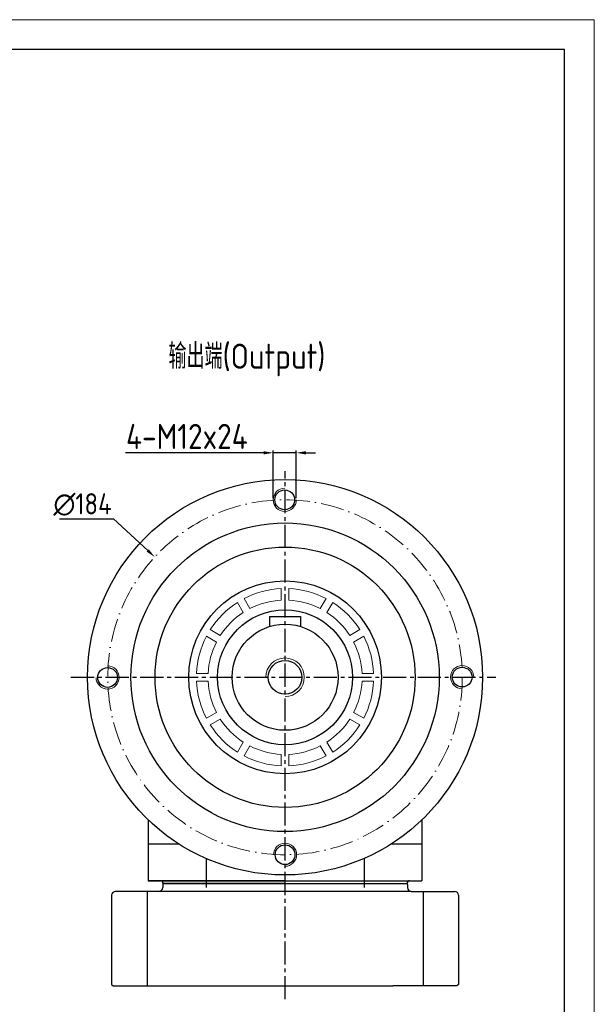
# Model space of a CAD drawing. Header units: millimetres. Extents: x 7057 to 8357, y -524 to 396.
# Tile 17 of 17: x 8058 to 8357, y -115 to 396. Entities that reach past the tile are written whole.
import ezdxf

# ---------------------------------------------------------------- set-up
doc = ezdxf.new("R2010")
doc.units = ezdxf.units.MM
doc.linetypes.add('ACAD_ISO10W100', pattern=[18, 12, -3, 0, -3])
doc.linetypes.add('点画线', pattern=[18, 12, -2, 2, -2])
for name, color, linetype, lineweight in [('6文字层', 3, 'Continuous', 35), ('中心线层', 7, 'ACAD_ISO10W100', 0), ('图框_外框线', 7, 'Continuous', 18), ('粗实线', 7, 'Continuous', 40), ('细实线', 7, 'Continuous', 18)]:
    doc.layers.add(name, color=color, linetype=linetype, lineweight=lineweight)
doc.layers.add('7中心线层', color=7, linetype='点画线')
doc.layers.add('标注线', color=7, linetype='Continuous')
doc.styles.add('工程字', font='gbenor.shx', dxfattribs={"bigfont": 'gbcbig.shx'})
doc.dimstyles.new('ISO-25', dxfattribs={"dimtxt": 11, "dimasz": 5, "dimexe": 1.25, "dimexo": 1, "dimgap": 2, "dimtad": 1, "dimtxsty": '工程字', "dimcen": 2, "dimadec": 0, "dimazin": 0, "dimtfac": 1, "dimtmove": 0, "dimatfit": 3, "dimfxl": 1, "dimarcsym": 0})
doc.dimstyles.new('ISO-25-1', dxfattribs={"dimtxt": 11, "dimasz": 5, "dimexe": 1.25, "dimexo": 1, "dimgap": 2, "dimtad": 1, "dimtoh": 1, "dimtxsty": '工程字', "dimcen": 2, "dimadec": 0, "dimazin": 0, "dimtfac": 1, "dimtmove": 0, "dimatfit": 3, "dimfxl": 1, "dimarcsym": 0})

# ---------------------------------------------------------------- blocks, each defined once
blk = doc.blocks.new('*D98')
at = {"layer": '6文字层', "color": 0, "lineweight": -2}
for p, q in [((8184.95, 171.05), (8113.37, 171.05)), ((8189.95, 147.47), (8189.95, 172.3)), ((8201.95, 171.05), (8189.95, 171.05)), ((8201.95, 147.47), (8201.95, 172.3)), ((8206.95, 171.05), (8211.95, 171.05))]:
    blk.add_line(p, q, dxfattribs=at)
at = {"layer": '6文字层', "color": 0}
for points in [[(8184.95, 170.22), (8184.95, 171.89), (8189.95, 171.05)], [(8206.95, 171.89), (8206.95, 170.22), (8201.95, 171.05)]]:
    blk.add_solid(points, dxfattribs=at)
at = {"layer": 'Defpoints', "color": 0}
for p in [(8189.95, 171.05), (8189.95, 146.47), (8201.95, 146.47)]:
    blk.add_point(p, dxfattribs=at)
at = {"layer": '6文字层', "color": 0, "insert": (8145.16, 179.55), "char_height": 13, "attachment_point": 5, "style": '工程字'}
blk.add_mtext('4-M12x24', dxfattribs=at)
blk = doc.blocks.new('*D99')
at = {"layer": '6文字层', "color": 0, "lineweight": -2}
for p, q in [((8079.11, 136.75), (8107.11, 136.75)), ((8107.11, 136.75), (8124.82, 120.42)), ((8196.13, 52.67), (8196.13, 56.67)), ((8194.13, 54.67), (8198.13, 54.67))]:
    blk.add_line(p, q, dxfattribs=at)
at = {"layer": '6文字层', "color": 0}
blk.add_solid([(8124.25, 119.81), (8125.38, 121.04), (8128.49, 117.03)], dxfattribs=at)
at = {"layer": 'Defpoints', "color": 0}
for p in [(8128.49, 117.03), (8263.76, -7.7)]:
    blk.add_point(p, dxfattribs=at)
at = {"layer": '6文字层', "color": 0, "lineweight": 25, "insert": (8091.03, 144.25), "char_height": 11, "attachment_point": 5, "style": '工程字'}
blk.add_mtext('∅184', dxfattribs=at)

msp = doc.modelspace()

# ---------------------------------------------------------------- linework, layer by layer
for p, q in [((8196.1267, -52.3321), (8132.6267, -52.3321)), ((8132.6267, -52.3321), (8259.6267, -52.3321))]:
    msp.add_line(p, q)
at = {"layer": '7中心线层'}
for p, q in [((8196.1267, -112.2504), (8196.1267, 161.5464)), ((8085.0013, 54.6679), (8305.5439, 54.6679))]:
    msp.add_line(p, q, dxfattribs=at)
at = {"layer": '中心线层', "color": 0, "lineweight": 13}
msp.add_circle((8196.1267, 54.6679), 92, dxfattribs=at)
at = {"layer": '图框_外框线', "color": 3}
msp.add_lwpolyline([(7056.8062, -523.5483), (8356.6335, -523.5483), (8356.6335, 395.6153), (7056.8062, 395.6153)], close=True, dxfattribs=at)
at = {"layer": '图框_外框线', "color": 3, "lineweight": 25}
msp.add_lwpolyline([(7134.1769, -508.0742), (8341.1594, -508.0742), (8341.1594, 380.1411), (7134.1769, 380.1411)], close=True, dxfattribs=at)
at = {"layer": '标注线', "color": 0}
for p, q in [((8155.1023, -39.2643), (8155.1023, -50.8321)), ((8155.1023, -39.2643), (8155.1023, -54.3322)), ((8155.1023, -39.2643), (8155.1023, -54.3322)), ((8237.1511, -39.2643), (8237.1511, -50.8321)), ((8237.1511, -39.2643), (8237.1511, -54.332)), ((8237.1511, -39.2643), (8237.1511, -54.332)), ((8237.1511, -52.3319), (8237.1511, -52.3321))]:
    msp.add_line(p, q, dxfattribs=at)
at = {"layer": '粗实线', "color": 0, "lineweight": 30}
for p, q in [((8188.1267, 86.1679), (8188.1267, 80.9785)), ((8188.1267, 86.1679), (8204.1267, 86.1679)), ((8204.1267, 86.1679), (8204.1267, 80.9785))]:
    msp.add_line(p, q, dxfattribs=at)
at = {"layer": '粗实线', "lineweight": 30}
for p, q in [((8125.1267, -19.2595), (8125.1267, -50.8321)), ((8267.1264, -19.2598), (8267.1264, -50.8317)), ((8141.1358, -31.8321), (8125.1267, -31.8321)), ((8141.1358, -31.8321), (8125.1267, -31.8321)), ((8267.1267, -31.8321), (8251.1176, -31.8321)), ((8267.1267, -31.8321), (8251.1176, -31.8321)), ((8196.1267, -50.8321), (8125.1267, -50.8321)), ((8125.1267, -50.8321), (8155.1023, -50.8321)), ((8125.1267, -50.8321), (8155.1023, -50.8321)), ((8155.1023, -50.8321), (8237.1511, -50.8321)), ((8155.1023, -50.8321), (8237.1511, -50.8321)), ((8196.1264, -50.8321), (8267.1264, -50.8317)), ((8237.1511, -50.8321), (8267.1267, -50.8321)), ((8237.1511, -50.8321), (8267.1267, -50.8321)), ((8132.6264, -52.8321), (8132.6264, -54.3321)), ((8132.6267, -51.8321), (8132.6267, -52.3321)), ((8132.6267, -52.3321), (8132.6267, -51.8321)), ((8196.1267, -52.3321), (8132.6267, -52.3321)), ((8196.1267, -52.3321), (8132.6267, -52.3321)), ((8132.6267, -52.8323), (8133.1267, -52.3323)), ((8132.6267, -52.8323), (8133.1267, -52.3323)), ((8146.1267, -52.3323), (8133.1267, -52.3323)), ((8146.1267, -52.3323), (8133.1267, -52.3323)), ((8196.1264, -52.3321), (8259.6264, -52.3318)), ((8196.1264, -52.3321), (8259.6264, -52.3318)), ((8196.1267, -52.3321), (8259.6267, -52.3321)), ((8246.1265, -52.332), (8259.1265, -52.3319)), ((8246.1265, -52.332), (8259.1265, -52.3319)), ((8259.6265, -52.8319), (8259.1265, -52.3319)), ((8259.6265, -52.8319), (8259.1265, -52.3319)), ((8259.6265, -52.8319), (8259.6265, -54.3319)), ((8259.6265, -52.8321), (8259.6265, -54.3321)), ((8259.6267, -52.3321), (8259.6267, -51.8321)), ((8259.6267, -52.3321), (8259.6267, -51.8321)), ((8106.1264, -58.3321), (8106.1264, -104.5321)), ((8261.6265, -56.3321), (8108.1264, -56.3321)), ((8124.5373, -56.3321), (8124.5373, -105.3321)), ((8261.6265, -56.3321), (8284.1264, -56.3321)), ((8267.7156, -56.3321), (8267.7156, -105.3321)), ((8286.1264, -58.3321), (8286.1264, -104.5321)), ((8106.1264, -104.5321), (8106.9264, -105.3321)), ((8106.9264, -105.3321), (8252.1264, -105.3321)), ((8285.3264, -105.3321), (8252.1264, -105.3321)), ((8286.1264, -104.5321), (8285.3264, -105.3321))]:
    msp.add_line(p, q, dxfattribs=at)
at = {"layer": '粗实线', "color": 0, "lineweight": 30}
for centre, radius in [((8196.1267, 54.6679), 102.5), ((8195.9467, 146.6679), 5.125), ((8196.1267, 54.6679), 80), ((8196.1267, 54.6679), 67.5), ((8196.1267, 54.6679), 50), ((8196.1267, 54.6679), 35), ((8196.1267, 54.6679), 27.5), ((8196.1267, 54.6679), 8.75), ((8104.0367, 54.5779), 5.125), ((8288.0367, 54.7579), 5.125), ((8196.1267, -37.3321), 5.125)]:
    msp.add_circle(centre, radius, dxfattribs=at)
at = {"layer": '粗实线', "lineweight": 30, "extrusion": (0, 0, -1)}
for centre, start, end in [((-8131.6267, -51.8321), 90, 180), ((-8131.6267, -51.8321), 90, 180), ((-8260.6267, -51.8321), 0, 90)]:
    msp.add_arc(centre, 1, start, end, dxfattribs=at)
at = {"layer": '粗实线', "lineweight": 30}
for centre, radius, start, end in [((8260.6267, -51.8321), 1, 90, 180), ((8130.6264, -54.3321), 2, 270, 0), ((8261.6265, -54.3321), 2, 180, 270), ((8108.1264, -58.3321), 2, 90, 180), ((8284.1264, -58.3321), 2, 0, 90)]:
    msp.add_arc(centre, radius, start, end, dxfattribs=at)
at = {"layer": '细实线', "color": 0}
for p, q in [((8194.1267, 100.6244), (8194.1267, 94.6178)), ((8198.1267, 100.6244), (8198.1267, 94.6178)), ((8171.4164, 93.4674), (8174.4197, 88.2656)), ((8174.8805, 95.4674), (8177.8838, 90.2656)), ((8217.3729, 95.4674), (8214.3696, 90.2656)), ((8220.837, 93.4674), (8217.8337, 88.2656)), ((8157.3272, 79.3782), (8162.529, 76.3749)), ((8234.9262, 79.3782), (8229.7244, 76.3749)), ((8155.3272, 75.9141), (8160.529, 72.9108)), ((8236.9262, 75.9141), (8231.7244, 72.9108)), ((8150.1702, 56.6679), (8156.1767, 56.6679)), ((8242.0832, 56.6679), (8236.0767, 56.6679)), ((8150.1702, 52.6679), (8156.1767, 52.6679)), ((8242.0832, 52.6679), (8236.0767, 52.6679)), ((8155.3272, 33.4217), (8160.529, 36.4249)), ((8236.9262, 33.4217), (8231.7244, 36.4249)), ((8157.3272, 29.9576), (8162.529, 32.9608)), ((8234.9262, 29.9576), (8229.7244, 32.9608)), ((8171.4164, 15.8684), (8174.4197, 21.0702)), ((8220.837, 15.8684), (8217.8337, 21.0702)), ((8174.8805, 13.8684), (8177.8838, 19.0702)), ((8217.3729, 13.8684), (8214.3696, 19.0702)), ((8194.1267, 8.7114), (8194.1267, 14.7179)), ((8198.1267, 8.7114), (8198.1267, 14.7179))]:
    msp.add_line(p, q, dxfattribs=at)
at = {"layer": '细实线', "lineweight": 13}
for centre, start, end in [((8195.9467, 146.6679), 90, 0), ((8104.0367, 54.5779), 180, 90), ((8288.0367, 54.7579), 0, 270), ((8196.1267, -37.3321), 270, 180)]:
    msp.add_arc(centre, 6, start, end, dxfattribs=at)
at = {"layer": '细实线', "color": 0}
for radius, start, end in [(46, 92.491906, 117.508094), (46, 62.491906, 87.508094), (46, 122.491906, 147.508094), (40, 92.865984, 117.134016), (40, 62.865984, 87.134016), (46, 32.491906, 57.508094), (40, 122.865984, 147.134016), (40, 32.865984, 57.134016), (46, 152.491906, 177.508094), (40, 152.865984, 177.134016), (40, 2.865984, 27.134016), (46, 2.491906, 27.508094), (46, 182.491906, 207.508094), (40, 182.865984, 207.134016), (40, 332.865984, 357.134016), (46, 332.491906, 357.508094), (40, 212.865984, 237.134016), (40, 302.865984, 327.134016), (46, 212.491906, 237.508094), (46, 302.491906, 327.508094), (40, 242.865984, 267.134016), (40, 272.865984, 297.134016), (46, 242.491906, 267.508094), (46, 272.491906, 297.508094)]:
    msp.add_arc((8196.1267, 54.6679), radius, start, end, dxfattribs=at)
at = {"layer": '细实线', "color": 0, "lineweight": 13}
msp.add_arc((8196.1267, 54.6679), 10, 270, 180, dxfattribs=at)

# ---------------------------------------------------------------- texts
at = {"layer": '标注线', "color": 0, "insert": (8135.6262, 227.6174), "char_height": 13, "width": 179.317084, "attachment_point": 1, "style": '工程字'}
msp.add_mtext('输出端(Output)', dxfattribs=at)

# ---------------------------------------------------------------- dimensions: what is measured, and where the dimension line sits
at = {"layer": '6文字层'}
dim = msp.add_linear_dim(base=(8189.9499, 171.0529), p1=(8201.9499, 146.4722), p2=(8189.9499, 146.4722), text='4-M12x24', dimstyle='ISO-25', override={"dimtxt": 13, "dimtxsty": '工程字'}, dxfattribs=at)
dim.commit()
dim.dimension.update_dxf_attribs({"geometry": '*D98', "text_midpoint": (8145.1582, 171.0529), "dimtype": 160})
at = {"layer": '6文字层', "lineweight": 25}
dim = msp.add_diameter_dim_2p(p1=(8263.7612, -7.6986), p2=(8128.4922, 117.0343), dimstyle='ISO-25-1', override={"dimtxsty": '工程字', "dimse1": 1, "dimsd1": 1, "dimtofl": 0, "dimatfit": 0}, dxfattribs=at)
dim.commit()
dim.dimension.update_dxf_attribs({"geometry": '*D99', "text_midpoint": (8091.028, 136.7498), "dimtype": 163})

doc.saveas('drawing.dxf')
